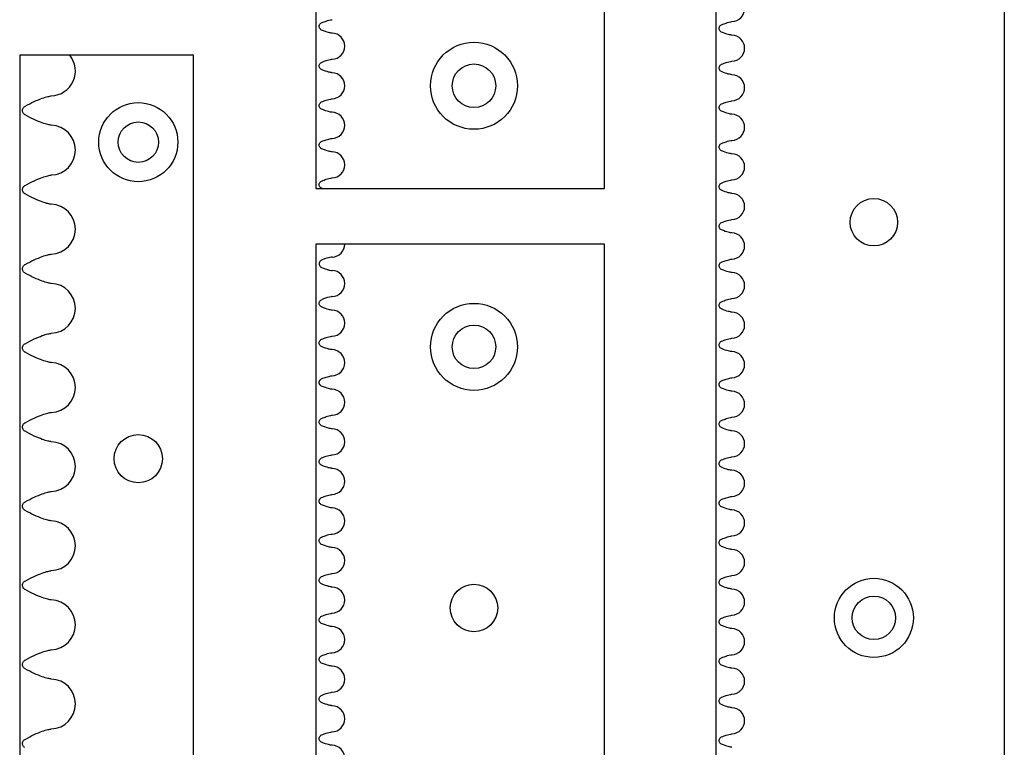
# Model space of a CAD drawing. Header units: millimetres. Extents: x -170 to -37, y -3 to 363.
# Tile 2 of 4: x -162 to -37, y 91 to 183. Entities that reach past the tile are written whole.
import ezdxf

# ---------------------------------------------------------------- set-up
doc = ezdxf.new("R2010")
doc.units = ezdxf.units.MM
doc.layers.get('0').update_dxf_attribs({"linetype": 'CONTINUOUS'})

msp = doc.modelspace()

# ---------------------------------------------------------------- linework, layer by layer
for p, q in [((-87.67, 161.79), (-87.67, 319.79)), ((-37.09, -3.21), (-37.09, 319.54)), ((-139.63, 178.66), (-155.3, 178.66)), ((-139.63, -3.34), (-139.63, 178.66)), ((-123.35, 161.79), (-87.67, 161.79)), ((-87.67, 154.79), (-120.52, 154.79)), ((-87.67, -3.21), (-87.67, 154.79))]:
    msp.add_line(p, q)
for points in [[(-124.17, 161.79), (-87.67, 161.79), (-87.67, 319.79), (-124.17, 319.79)], [(-37.09, -3.21), (-37.09, 319.54), (-73.59, 319.54), (-73.59, -3.21)], [(-139.63, 178.66), (-161.63, 178.66), (-161.63, -3.34), (-139.63, -3.34)], [(-124.17, -3.21), (-87.67, -3.21), (-87.67, 154.79), (-124.17, 154.79)]]:
    msp.add_lwpolyline(points, close=True)
for centre, radius in [((-104.17, 174.79), 5.5), ((-104.17, 174.79), 2.75), ((-146.63, 167.66), 5), ((-146.63, 167.66), 2.55), ((-53.59, 157.54), 3), ((-53.59, 157.54), 3), ((-104.17, 141.79), 5.5), ((-104.17, 141.79), 2.75), ((-146.63, 127.66), 3.05), ((-146.63, 127.66), 3.05), ((-53.59, 107.54), 5), ((-104.17, 108.79), 3), ((-104.17, 108.79), 3), ((-53.59, 107.54), 2.75)]:
    msp.add_circle(centre, radius)
for centre, radius, start, end in [((-71.59, 184.54), 1.65, -88.1989, 88.1989), ((-122.17, 179.79), 1.65, -88.1989, 88.1989), ((-71.59, 179.54), 1.65, -88.1989, 88.1989), ((-157.74, 176.66), 3.15, -87.9728, 39.4141), ((-122.17, 174.79), 1.65, -88.1989, 88.1989), ((-71.59, 174.54), 1.65, -88.1989, 88.1989), ((-122.17, 169.79), 1.65, -88.1989, 88.1989), ((-71.59, 169.54), 1.65, -88.1989, 88.1989), ((-157.74, 166.66), 3.15, -87.9728, 87.9728), ((-122.17, 164.79), 1.65, -88.1989, 88.1989), ((-71.59, 164.54), 1.65, -88.1989, 88.1989), ((-71.59, 159.54), 1.65, -88.1989, 88.1989), ((-157.74, 156.66), 3.15, -87.9728, 87.9728), ((-71.59, 154.54), 1.65, -88.1989, 88.1989), ((-122.17, 154.79), 1.65, -88.1989, 0), ((-122.17, 149.79), 1.65, -88.1989, 88.1989), ((-71.59, 149.54), 1.65, -88.1989, 88.1989), ((-157.74, 146.66), 3.15, -87.9728, 87.9728), ((-122.17, 144.79), 1.65, -88.1989, 88.1989), ((-71.59, 144.54), 1.65, -88.1989, 88.1989), ((-122.17, 139.79), 1.65, -88.1989, 88.1989), ((-71.59, 139.54), 1.65, -88.1989, 88.1989), ((-157.74, 136.66), 3.15, -87.9728, 87.9728), ((-122.17, 134.79), 1.65, -88.1989, 88.1989), ((-71.59, 134.54), 1.65, -88.1989, 88.1989), ((-122.17, 129.79), 1.65, -88.1989, 88.1989), ((-71.59, 129.54), 1.65, -88.1989, 88.1989), ((-157.74, 126.66), 3.15, -87.9728, 87.9728), ((-122.17, 124.79), 1.65, -88.1989, 88.1989), ((-71.59, 124.54), 1.65, -88.1989, 88.1989), ((-122.17, 119.79), 1.65, -88.1989, 88.1989), ((-71.59, 119.54), 1.65, -88.1989, 88.1989), ((-157.74, 116.66), 3.15, -87.9728, 87.9728), ((-122.17, 114.79), 1.65, -88.1989, 88.1989), ((-71.59, 114.54), 1.65, -88.1989, 88.1989), ((-122.17, 109.79), 1.65, -88.1989, 88.1989), ((-71.59, 109.54), 1.65, -88.1989, 88.1989), ((-157.74, 106.66), 3.15, -87.9728, 87.9728), ((-122.17, 104.79), 1.65, -88.1989, 88.1989), ((-71.59, 104.54), 1.65, -88.1989, 88.1989), ((-122.17, 99.79), 1.65, -88.1989, 88.1989), ((-71.59, 99.54), 1.65, -88.1989, 88.1989), ((-157.74, 96.66), 3.15, -87.9728, 87.9728), ((-122.17, 94.79), 1.65, -88.1989, 88.1989), ((-71.59, 94.54), 1.65, -88.1989, 88.1989), ((-122.17, 89.79), 1.65, -88.1989, 88.1989)]:
    msp.add_arc(centre, radius, start, end)
for points, knots in [([(-123.44, 182.75), (-123.34, 182.79), (-123.23, 182.84), (-122.97, 182.93), (-122.74, 183.01), (-122.36, 183.1), (-122.17, 183.13), (-122.15, 183.14)], [0.1376682, 0.1376682, 0.1376682, 0.1376682, 0.1726799, 0.1726799, 0.2171067, 0.2171067, 0.2517889, 0.2517889, 0.2517889, 0.2517889]), ([(-122.15, 181.44), (-122.17, 181.44), (-122.4, 181.48), (-122.58, 181.52), (-122.8, 181.58), (-123.11, 181.68), (-123.44, 181.83)], [0.1653912, 0.1653912, 0.1653912, 0.1653912, 0.3065484, 0.3065484, 0.3065484, 0.4815386, 0.4815386, 0.4815386, 0.4815386]), ([(-72.86, 182.5), (-72.76, 182.54), (-72.65, 182.59), (-72.39, 182.68), (-72.16, 182.76), (-71.78, 182.85), (-71.59, 182.88), (-71.57, 182.89)], [0.1376682, 0.1376682, 0.1376682, 0.1376682, 0.1726799, 0.1726799, 0.2171067, 0.2171067, 0.2517889, 0.2517889, 0.2517889, 0.2517889]), ([(-71.57, 181.19), (-71.59, 181.19), (-71.82, 181.23), (-72, 181.27), (-72.22, 181.33), (-72.53, 181.43), (-72.86, 181.58)], [0.1653912, 0.1653912, 0.1653912, 0.1653912, 0.3065484, 0.3065484, 0.3065484, 0.4815386, 0.4815386, 0.4815386, 0.4815386]), ([(-123.44, 177.75), (-123.34, 177.79), (-123.23, 177.84), (-122.97, 177.93), (-122.74, 178.01), (-122.36, 178.1), (-122.17, 178.13), (-122.15, 178.14)], [0.1376682, 0.1376682, 0.1376682, 0.1376682, 0.1726799, 0.1726799, 0.2171067, 0.2171067, 0.2517889, 0.2517889, 0.2517889, 0.2517889]), ([(-72.86, 177.5), (-72.76, 177.54), (-72.65, 177.59), (-72.39, 177.68), (-72.16, 177.76), (-71.78, 177.85), (-71.59, 177.88), (-71.57, 177.89)], [0.1376682, 0.1376682, 0.1376682, 0.1376682, 0.1726799, 0.1726799, 0.2171067, 0.2171067, 0.2517889, 0.2517889, 0.2517889, 0.2517889]), ([(-122.15, 176.44), (-122.17, 176.44), (-122.4, 176.48), (-122.58, 176.52), (-122.8, 176.58), (-123.11, 176.68), (-123.44, 176.83)], [0.1653912, 0.1653912, 0.1653912, 0.1653912, 0.3065484, 0.3065484, 0.3065484, 0.4815386, 0.4815386, 0.4815386, 0.4815386]), ([(-71.57, 176.19), (-71.59, 176.19), (-71.82, 176.23), (-72, 176.27), (-72.22, 176.33), (-72.53, 176.43), (-72.86, 176.58)], [0.1653912, 0.1653912, 0.1653912, 0.1653912, 0.3065484, 0.3065484, 0.3065484, 0.4815386, 0.4815386, 0.4815386, 0.4815386]), ([(-160.98, 172.18), (-160.97, 172.18), (-160.96, 172.19), (-160.95, 172.19), (-160.14, 172.66), (-159.42, 172.98), (-158.77, 173.21), (-158.48, 173.31), (-158.27, 173.38), (-158.09, 173.42), (-157.91, 173.46), (-157.68, 173.5), (-157.63, 173.51)], [-0.6510218, -0.6510218, -0.6510218, -0.6510218, -0.6482718, -0.6482718, -0.6482718, -0.3870539, -0.3870539, -0.3870539, -0.272017, -0.272017, -0.272017, -0.1651063, -0.1651063, -0.1651063, -0.1651063]), ([(-123.44, 172.75), (-123.34, 172.79), (-123.23, 172.84), (-122.97, 172.93), (-122.74, 173.01), (-122.36, 173.1), (-122.17, 173.13), (-122.15, 173.14)], [0.1376682, 0.1376682, 0.1376682, 0.1376682, 0.1726799, 0.1726799, 0.2171067, 0.2171067, 0.2517889, 0.2517889, 0.2517889, 0.2517889]), ([(-161.27, 171.66), (-161.27, 171.73), (-161.24, 171.94), (-161.1, 172.11), (-160.98, 172.18)], [0.5, 0.5, 0.5, 0.5, 0.6666667, 1, 1, 1, 1]), ([(-72.86, 172.5), (-72.76, 172.54), (-72.65, 172.59), (-72.39, 172.68), (-72.16, 172.76), (-71.78, 172.85), (-71.59, 172.88), (-71.57, 172.89)], [0.1376682, 0.1376682, 0.1376682, 0.1376682, 0.1726799, 0.1726799, 0.2171067, 0.2171067, 0.2517889, 0.2517889, 0.2517889, 0.2517889]), ([(-160.98, 171.14), (-161.1, 171.21), (-161.24, 171.38), (-161.27, 171.59), (-161.27, 171.66)], [0, 0, 0, 0, 0.3333333, 0.5, 0.5, 0.5, 0.5]), ([(-157.63, 169.81), (-157.68, 169.81), (-157.91, 169.85), (-158.09, 169.89), (-158.27, 169.94), (-158.48, 170), (-158.77, 170.1), (-159.42, 170.33), (-160.14, 170.66), (-160.95, 171.12), (-160.96, 171.13), (-160.97, 171.13), (-160.98, 171.14)], [0.1651063, 0.1651063, 0.1651063, 0.1651063, 0.272017, 0.272017, 0.272017, 0.3870539, 0.3870539, 0.3870539, 0.6482718, 0.6482718, 0.6482718, 0.6510218, 0.6510218, 0.6510218, 0.6510218]), ([(-122.15, 171.44), (-122.17, 171.44), (-122.4, 171.48), (-122.58, 171.52), (-122.8, 171.58), (-123.11, 171.68), (-123.44, 171.83)], [0.1653912, 0.1653912, 0.1653912, 0.1653912, 0.3065484, 0.3065484, 0.3065484, 0.4815386, 0.4815386, 0.4815386, 0.4815386]), ([(-71.57, 171.19), (-71.59, 171.19), (-71.82, 171.23), (-72, 171.27), (-72.22, 171.33), (-72.53, 171.43), (-72.86, 171.58)], [0.1653912, 0.1653912, 0.1653912, 0.1653912, 0.3065484, 0.3065484, 0.3065484, 0.4815386, 0.4815386, 0.4815386, 0.4815386]), ([(-123.44, 167.75), (-123.34, 167.79), (-123.23, 167.84), (-122.97, 167.93), (-122.74, 168.01), (-122.36, 168.1), (-122.17, 168.13), (-122.15, 168.14)], [0.1376682, 0.1376682, 0.1376682, 0.1376682, 0.1726799, 0.1726799, 0.2171067, 0.2171067, 0.2517889, 0.2517889, 0.2517889, 0.2517889]), ([(-72.86, 167.5), (-72.76, 167.54), (-72.65, 167.59), (-72.39, 167.68), (-72.16, 167.76), (-71.78, 167.85), (-71.59, 167.88), (-71.57, 167.89)], [0.1376682, 0.1376682, 0.1376682, 0.1376682, 0.1726799, 0.1726799, 0.2171067, 0.2171067, 0.2517889, 0.2517889, 0.2517889, 0.2517889]), ([(-122.15, 166.44), (-122.17, 166.44), (-122.4, 166.48), (-122.58, 166.52), (-122.8, 166.58), (-123.11, 166.68), (-123.44, 166.83)], [0.1653912, 0.1653912, 0.1653912, 0.1653912, 0.3065484, 0.3065484, 0.3065484, 0.4815386, 0.4815386, 0.4815386, 0.4815386]), ([(-71.57, 166.19), (-71.59, 166.19), (-71.82, 166.23), (-72, 166.27), (-72.22, 166.33), (-72.53, 166.43), (-72.86, 166.58)], [0.1653912, 0.1653912, 0.1653912, 0.1653912, 0.3065484, 0.3065484, 0.3065484, 0.4815386, 0.4815386, 0.4815386, 0.4815386]), ([(-160.98, 162.18), (-160.97, 162.18), (-160.96, 162.19), (-160.95, 162.19), (-160.14, 162.66), (-159.42, 162.98), (-158.77, 163.21), (-158.48, 163.31), (-158.27, 163.38), (-158.09, 163.42), (-157.91, 163.46), (-157.68, 163.5), (-157.63, 163.51)], [-0.6510218, -0.6510218, -0.6510218, -0.6510218, -0.6482718, -0.6482718, -0.6482718, -0.3870539, -0.3870539, -0.3870539, -0.272017, -0.272017, -0.272017, -0.1651063, -0.1651063, -0.1651063, -0.1651063]), ([(-161.27, 161.66), (-161.27, 161.73), (-161.24, 161.94), (-161.1, 162.11), (-160.98, 162.18)], [0.5, 0.5, 0.5, 0.5, 0.6666667, 1, 1, 1, 1]), ([(-123.44, 162.75), (-123.34, 162.79), (-123.23, 162.84), (-122.97, 162.93), (-122.74, 163.01), (-122.36, 163.1), (-122.17, 163.13), (-122.15, 163.14)], [0.1376682, 0.1376682, 0.1376682, 0.1376682, 0.1726799, 0.1726799, 0.2171067, 0.2171067, 0.2517889, 0.2517889, 0.2517889, 0.2517889]), ([(-72.86, 162.5), (-72.76, 162.54), (-72.65, 162.59), (-72.39, 162.68), (-72.16, 162.76), (-71.78, 162.85), (-71.59, 162.88), (-71.57, 162.89)], [0.1376682, 0.1376682, 0.1376682, 0.1376682, 0.1726799, 0.1726799, 0.2171067, 0.2171067, 0.2517889, 0.2517889, 0.2517889, 0.2517889]), ([(-160.98, 161.14), (-161.1, 161.21), (-161.24, 161.38), (-161.27, 161.59), (-161.27, 161.66)], [0, 0, 0, 0, 0.3333333, 0.5, 0.5, 0.5, 0.5]), ([(-157.63, 159.81), (-157.68, 159.81), (-157.91, 159.85), (-158.09, 159.89), (-158.27, 159.94), (-158.48, 160), (-158.77, 160.1), (-159.42, 160.33), (-160.14, 160.66), (-160.95, 161.12), (-160.96, 161.13), (-160.97, 161.13), (-160.98, 161.14)], [0.1651063, 0.1651063, 0.1651063, 0.1651063, 0.272017, 0.272017, 0.272017, 0.3870539, 0.3870539, 0.3870539, 0.6482718, 0.6482718, 0.6482718, 0.6510218, 0.6510218, 0.6510218, 0.6510218]), ([(-71.57, 161.19), (-71.59, 161.19), (-71.82, 161.23), (-72, 161.27), (-72.22, 161.33), (-72.53, 161.43), (-72.86, 161.58)], [0.1653912, 0.1653912, 0.1653912, 0.1653912, 0.3065484, 0.3065484, 0.3065484, 0.4815386, 0.4815386, 0.4815386, 0.4815386]), ([(-72.86, 157.5), (-72.76, 157.54), (-72.65, 157.59), (-72.39, 157.68), (-72.16, 157.76), (-71.78, 157.85), (-71.59, 157.88), (-71.57, 157.89)], [0.1376682, 0.1376682, 0.1376682, 0.1376682, 0.1726799, 0.1726799, 0.2171067, 0.2171067, 0.2517889, 0.2517889, 0.2517889, 0.2517889]), ([(-71.57, 156.19), (-71.59, 156.19), (-71.82, 156.23), (-72, 156.27), (-72.22, 156.33), (-72.53, 156.43), (-72.86, 156.58)], [0.1653912, 0.1653912, 0.1653912, 0.1653912, 0.3065484, 0.3065484, 0.3065484, 0.4815386, 0.4815386, 0.4815386, 0.4815386]), ([(-160.98, 152.18), (-160.97, 152.18), (-160.96, 152.19), (-160.95, 152.19), (-160.14, 152.66), (-159.42, 152.98), (-158.77, 153.21), (-158.48, 153.31), (-158.27, 153.38), (-158.09, 153.42), (-157.91, 153.46), (-157.68, 153.5), (-157.63, 153.51)], [-0.6510218, -0.6510218, -0.6510218, -0.6510218, -0.6482718, -0.6482718, -0.6482718, -0.3870539, -0.3870539, -0.3870539, -0.272017, -0.272017, -0.272017, -0.1651063, -0.1651063, -0.1651063, -0.1651063]), ([(-161.27, 151.66), (-161.27, 151.73), (-161.24, 151.94), (-161.1, 152.11), (-160.98, 152.18)], [0.5, 0.5, 0.5, 0.5, 0.6666667, 1, 1, 1, 1]), ([(-123.44, 152.75), (-123.5, 152.72), (-123.56, 152.69), (-123.65, 152.59), (-123.69, 152.54), (-123.74, 152.42), (-123.75, 152.36), (-123.75, 152.22), (-123.74, 152.16), (-123.69, 152.04), (-123.65, 151.98), (-123.59, 151.91), (-123.56, 151.89), (-123.5, 151.85), (-123.47, 151.84), (-123.44, 151.83)], [0, 0, 0, 0, 0.0195322, 0.0195322, 0.0390644, 0.0390644, 0.0585967, 0.0585967, 0.0781289, 0.0781289, 0.0976611, 0.0976611, 0.1077532, 0.1077532, 0.1178452, 0.1178452, 0.1178452, 0.1178452]), ([(-122.15, 153.14), (-122.17, 153.13), (-122.29, 153.11), (-122.54, 153.06), (-122.9, 152.98), (-123.44, 152.75)], [0, 0, 0, 0, 0.00600629, 0.00600629, 0.01122451, 0.01122451, 0.01122451, 0.01122451]), ([(-122.12, 153.14), (-122.13, 153.14), (-122.13, 153.14), (-122.14, 153.14), (-122.14, 153.14), (-122.15, 153.14)], [0, 0, 0, 0, 0.001351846, 0.001351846, 0.00225018, 0.00225018, 0.00225018, 0.00225018]), ([(-72.86, 152.5), (-72.76, 152.54), (-72.65, 152.59), (-72.39, 152.68), (-72.16, 152.76), (-71.78, 152.85), (-71.59, 152.88), (-71.57, 152.89)], [0.1376682, 0.1376682, 0.1376682, 0.1376682, 0.1726799, 0.1726799, 0.2171067, 0.2171067, 0.2517889, 0.2517889, 0.2517889, 0.2517889]), ([(-160.98, 151.14), (-161.1, 151.21), (-161.24, 151.38), (-161.27, 151.59), (-161.27, 151.66)], [0, 0, 0, 0, 0.3333333, 0.5, 0.5, 0.5, 0.5]), ([(-157.63, 149.81), (-157.68, 149.81), (-157.91, 149.85), (-158.09, 149.89), (-158.27, 149.94), (-158.48, 150), (-158.77, 150.1), (-159.42, 150.33), (-160.14, 150.66), (-160.95, 151.12), (-160.96, 151.13), (-160.97, 151.13), (-160.98, 151.14)], [0.1651063, 0.1651063, 0.1651063, 0.1651063, 0.272017, 0.272017, 0.272017, 0.3870539, 0.3870539, 0.3870539, 0.6482718, 0.6482718, 0.6482718, 0.6510218, 0.6510218, 0.6510218, 0.6510218]), ([(-123.44, 151.83), (-123.3, 151.77), (-123.15, 151.71), (-122.72, 151.56), (-122.54, 151.51), (-122.33, 151.47), (-122.17, 151.44), (-122.15, 151.44)], [0.0941352, 0.0941352, 0.0941352, 0.0941352, 0.1318768, 0.1318768, 0.2006843, 0.2006843, 0.378641, 0.378641, 0.378641, 0.378641]), ([(-122.15, 151.44), (-122.14, 151.44), (-122.14, 151.44), (-122.13, 151.44), (-122.13, 151.44), (-122.12, 151.44)], [0, 0, 0, 0, 0.000939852, 0.000939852, 0.002354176, 0.002354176, 0.002354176, 0.002354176]), ([(-71.57, 151.19), (-71.59, 151.19), (-71.82, 151.23), (-72, 151.27), (-72.22, 151.33), (-72.53, 151.43), (-72.86, 151.58)], [0.1653912, 0.1653912, 0.1653912, 0.1653912, 0.3065484, 0.3065484, 0.3065484, 0.4815386, 0.4815386, 0.4815386, 0.4815386]), ([(-122.15, 148.14), (-122.17, 148.13), (-122.29, 148.11), (-122.77, 148.01), (-123.11, 147.9), (-123.44, 147.75)], [0, 0, 0, 0, 0.00600629, 0.00600629, 0.02142608, 0.02142608, 0.02142608, 0.02142608]), ([(-122.12, 148.14), (-122.13, 148.14), (-122.13, 148.14), (-122.14, 148.14), (-122.14, 148.14), (-122.15, 148.14)], [0, 0, 0, 0, 0.001351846, 0.001351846, 0.00225018, 0.00225018, 0.00225018, 0.00225018]), ([(-72.86, 147.5), (-72.76, 147.54), (-72.65, 147.59), (-72.39, 147.68), (-72.16, 147.76), (-71.78, 147.85), (-71.59, 147.88), (-71.57, 147.89)], [0.1376682, 0.1376682, 0.1376682, 0.1376682, 0.1726799, 0.1726799, 0.2171067, 0.2171067, 0.2517889, 0.2517889, 0.2517889, 0.2517889]), ([(-122.15, 146.44), (-122.17, 146.44), (-122.4, 146.48), (-122.58, 146.52), (-122.8, 146.58), (-123.11, 146.68), (-123.44, 146.83)], [0.1653912, 0.1653912, 0.1653912, 0.1653912, 0.3065484, 0.3065484, 0.3065484, 0.4815386, 0.4815386, 0.4815386, 0.4815386]), ([(-71.57, 146.19), (-71.59, 146.19), (-71.82, 146.23), (-72, 146.27), (-72.22, 146.33), (-72.53, 146.43), (-72.86, 146.58)], [0.1653912, 0.1653912, 0.1653912, 0.1653912, 0.3065484, 0.3065484, 0.3065484, 0.4815386, 0.4815386, 0.4815386, 0.4815386]), ([(-160.98, 142.18), (-160.97, 142.18), (-160.96, 142.19), (-160.95, 142.19), (-160.14, 142.66), (-159.42, 142.98), (-158.77, 143.21), (-158.48, 143.31), (-158.27, 143.38), (-158.09, 143.42), (-157.91, 143.46), (-157.68, 143.5), (-157.63, 143.51)], [-0.6510218, -0.6510218, -0.6510218, -0.6510218, -0.6482718, -0.6482718, -0.6482718, -0.3870539, -0.3870539, -0.3870539, -0.272017, -0.272017, -0.272017, -0.1651063, -0.1651063, -0.1651063, -0.1651063]), ([(-161.27, 141.66), (-161.27, 141.73), (-161.24, 141.94), (-161.1, 142.11), (-160.98, 142.18)], [0.5, 0.5, 0.5, 0.5, 0.6666667, 1, 1, 1, 1]), ([(-123.44, 142.75), (-123.34, 142.79), (-123.23, 142.84), (-122.98, 142.93), (-122.74, 143.01), (-122.36, 143.1), (-122.17, 143.13), (-122.15, 143.14)], [0.1385311, 0.1385311, 0.1385311, 0.1385311, 0.1730958, 0.1730958, 0.2179924, 0.2179924, 0.2531051, 0.2531051, 0.2531051, 0.2531051]), ([(-72.86, 142.5), (-72.76, 142.54), (-72.65, 142.59), (-72.39, 142.68), (-72.16, 142.76), (-71.78, 142.85), (-71.59, 142.88), (-71.57, 142.89)], [0.1376682, 0.1376682, 0.1376682, 0.1376682, 0.1726799, 0.1726799, 0.2171067, 0.2171067, 0.2517889, 0.2517889, 0.2517889, 0.2517889]), ([(-160.98, 141.14), (-161.1, 141.21), (-161.24, 141.38), (-161.27, 141.59), (-161.27, 141.66)], [0, 0, 0, 0, 0.3333333, 0.5, 0.5, 0.5, 0.5]), ([(-157.63, 139.81), (-157.68, 139.81), (-157.91, 139.85), (-158.09, 139.89), (-158.27, 139.94), (-158.48, 140), (-158.77, 140.1), (-159.42, 140.33), (-160.14, 140.66), (-160.95, 141.12), (-160.96, 141.13), (-160.97, 141.13), (-160.98, 141.14)], [0.1651063, 0.1651063, 0.1651063, 0.1651063, 0.272017, 0.272017, 0.272017, 0.3870539, 0.3870539, 0.3870539, 0.6482718, 0.6482718, 0.6482718, 0.6510218, 0.6510218, 0.6510218, 0.6510218]), ([(-122.15, 141.44), (-122.17, 141.44), (-122.4, 141.48), (-122.58, 141.52), (-122.8, 141.58), (-123.11, 141.68), (-123.44, 141.83)], [0.1653912, 0.1653912, 0.1653912, 0.1653912, 0.3065484, 0.3065484, 0.3065484, 0.4815386, 0.4815386, 0.4815386, 0.4815386]), ([(-71.57, 141.19), (-71.59, 141.19), (-71.82, 141.23), (-72, 141.27), (-72.22, 141.33), (-72.53, 141.43), (-72.86, 141.58)], [0.1653912, 0.1653912, 0.1653912, 0.1653912, 0.3065484, 0.3065484, 0.3065484, 0.4815386, 0.4815386, 0.4815386, 0.4815386]), ([(-123.44, 137.75), (-123.34, 137.79), (-123.23, 137.84), (-122.97, 137.93), (-122.74, 138.01), (-122.36, 138.1), (-122.17, 138.13), (-122.15, 138.14)], [0.1376687, 0.1376687, 0.1376687, 0.1376687, 0.1726801, 0.1726801, 0.2171072, 0.2171072, 0.2517896, 0.2517896, 0.2517896, 0.2517896]), ([(-72.86, 137.5), (-72.76, 137.54), (-72.65, 137.59), (-72.39, 137.68), (-72.16, 137.76), (-71.78, 137.85), (-71.59, 137.88), (-71.57, 137.89)], [0.1376682, 0.1376682, 0.1376682, 0.1376682, 0.1726799, 0.1726799, 0.2171067, 0.2171067, 0.2517889, 0.2517889, 0.2517889, 0.2517889]), ([(-122.15, 136.44), (-122.17, 136.44), (-122.4, 136.48), (-122.58, 136.52), (-122.8, 136.58), (-123.11, 136.68), (-123.44, 136.83)], [0.1653912, 0.1653912, 0.1653912, 0.1653912, 0.3065484, 0.3065484, 0.3065484, 0.4815386, 0.4815386, 0.4815386, 0.4815386]), ([(-71.57, 136.19), (-71.59, 136.19), (-71.82, 136.23), (-72, 136.27), (-72.22, 136.33), (-72.53, 136.43), (-72.86, 136.58)], [0.1653912, 0.1653912, 0.1653912, 0.1653912, 0.3065484, 0.3065484, 0.3065484, 0.4815386, 0.4815386, 0.4815386, 0.4815386]), ([(-160.98, 132.18), (-160.97, 132.18), (-160.96, 132.19), (-160.95, 132.19), (-160.14, 132.66), (-159.42, 132.98), (-158.77, 133.21), (-158.48, 133.31), (-158.27, 133.38), (-158.09, 133.42), (-157.91, 133.46), (-157.68, 133.5), (-157.63, 133.51)], [-0.6510218, -0.6510218, -0.6510218, -0.6510218, -0.6482718, -0.6482718, -0.6482718, -0.3870539, -0.3870539, -0.3870539, -0.272017, -0.272017, -0.272017, -0.1651063, -0.1651063, -0.1651063, -0.1651063]), ([(-161.27, 131.66), (-161.27, 131.73), (-161.24, 131.94), (-161.1, 132.11), (-160.98, 132.18)], [0.5, 0.5, 0.5, 0.5, 0.6666667, 1, 1, 1, 1]), ([(-123.44, 132.75), (-123.34, 132.79), (-123.23, 132.84), (-122.97, 132.93), (-122.74, 133.01), (-122.36, 133.1), (-122.17, 133.13), (-122.15, 133.14)], [0.1376682, 0.1376682, 0.1376682, 0.1376682, 0.1726799, 0.1726799, 0.2171067, 0.2171067, 0.2517889, 0.2517889, 0.2517889, 0.2517889]), ([(-72.86, 132.5), (-72.76, 132.54), (-72.65, 132.59), (-72.39, 132.68), (-72.16, 132.76), (-71.78, 132.85), (-71.59, 132.88), (-71.57, 132.89)], [0.1376682, 0.1376682, 0.1376682, 0.1376682, 0.1726799, 0.1726799, 0.2171067, 0.2171067, 0.2517889, 0.2517889, 0.2517889, 0.2517889]), ([(-160.98, 131.14), (-161.1, 131.21), (-161.24, 131.38), (-161.27, 131.59), (-161.27, 131.66)], [0, 0, 0, 0, 0.3333333, 0.5, 0.5, 0.5, 0.5]), ([(-157.63, 129.81), (-157.68, 129.81), (-157.91, 129.85), (-158.09, 129.89), (-158.27, 129.94), (-158.48, 130), (-158.77, 130.1), (-159.42, 130.33), (-160.14, 130.66), (-160.95, 131.12), (-160.96, 131.13), (-160.97, 131.13), (-160.98, 131.14)], [0.1651063, 0.1651063, 0.1651063, 0.1651063, 0.272017, 0.272017, 0.272017, 0.3870539, 0.3870539, 0.3870539, 0.6482718, 0.6482718, 0.6482718, 0.6510218, 0.6510218, 0.6510218, 0.6510218]), ([(-122.15, 131.44), (-122.17, 131.44), (-122.4, 131.48), (-122.58, 131.52), (-122.8, 131.58), (-123.11, 131.68), (-123.44, 131.83)], [0.1653912, 0.1653912, 0.1653912, 0.1653912, 0.3065484, 0.3065484, 0.3065484, 0.4815386, 0.4815386, 0.4815386, 0.4815386]), ([(-71.57, 131.19), (-71.59, 131.19), (-71.82, 131.23), (-72, 131.27), (-72.22, 131.33), (-72.53, 131.43), (-72.86, 131.58)], [0.1653912, 0.1653912, 0.1653912, 0.1653912, 0.3065484, 0.3065484, 0.3065484, 0.4815386, 0.4815386, 0.4815386, 0.4815386]), ([(-123.44, 127.75), (-123.34, 127.79), (-123.23, 127.84), (-122.97, 127.93), (-122.74, 128.01), (-122.36, 128.1), (-122.17, 128.13), (-122.15, 128.14)], [0.1376682, 0.1376682, 0.1376682, 0.1376682, 0.1726799, 0.1726799, 0.2171067, 0.2171067, 0.2517889, 0.2517889, 0.2517889, 0.2517889]), ([(-72.86, 127.5), (-72.76, 127.54), (-72.65, 127.59), (-72.39, 127.68), (-72.16, 127.76), (-71.78, 127.85), (-71.59, 127.88), (-71.57, 127.89)], [0.1376682, 0.1376682, 0.1376682, 0.1376682, 0.1726799, 0.1726799, 0.2171067, 0.2171067, 0.2517889, 0.2517889, 0.2517889, 0.2517889]), ([(-122.15, 126.44), (-122.17, 126.44), (-122.4, 126.48), (-122.58, 126.52), (-122.8, 126.58), (-123.11, 126.68), (-123.44, 126.83)], [0.1653912, 0.1653912, 0.1653912, 0.1653912, 0.3065484, 0.3065484, 0.3065484, 0.4815386, 0.4815386, 0.4815386, 0.4815386]), ([(-71.57, 126.19), (-71.59, 126.19), (-71.82, 126.23), (-72, 126.27), (-72.22, 126.33), (-72.53, 126.43), (-72.86, 126.58)], [0.1653912, 0.1653912, 0.1653912, 0.1653912, 0.3065484, 0.3065484, 0.3065484, 0.4815386, 0.4815386, 0.4815386, 0.4815386]), ([(-160.98, 122.18), (-160.97, 122.18), (-160.96, 122.19), (-160.95, 122.19), (-160.14, 122.66), (-159.42, 122.98), (-158.77, 123.21), (-158.48, 123.31), (-158.27, 123.38), (-158.09, 123.42), (-157.91, 123.46), (-157.68, 123.5), (-157.63, 123.51)], [-0.6510218, -0.6510218, -0.6510218, -0.6510218, -0.6482718, -0.6482718, -0.6482718, -0.3870539, -0.3870539, -0.3870539, -0.272017, -0.272017, -0.272017, -0.1651063, -0.1651063, -0.1651063, -0.1651063]), ([(-161.27, 121.66), (-161.27, 121.73), (-161.24, 121.94), (-161.1, 122.11), (-160.98, 122.18)], [0.5, 0.5, 0.5, 0.5, 0.6666667, 1, 1, 1, 1]), ([(-123.44, 122.75), (-123.34, 122.79), (-123.23, 122.84), (-122.97, 122.93), (-122.74, 123.01), (-122.36, 123.1), (-122.17, 123.13), (-122.15, 123.14)], [0.1376682, 0.1376682, 0.1376682, 0.1376682, 0.1726799, 0.1726799, 0.2171067, 0.2171067, 0.2517889, 0.2517889, 0.2517889, 0.2517889]), ([(-72.86, 122.5), (-72.76, 122.54), (-72.65, 122.59), (-72.39, 122.68), (-72.16, 122.76), (-71.78, 122.85), (-71.59, 122.88), (-71.57, 122.89)], [0.1376682, 0.1376682, 0.1376682, 0.1376682, 0.1726799, 0.1726799, 0.2171067, 0.2171067, 0.2517889, 0.2517889, 0.2517889, 0.2517889]), ([(-160.98, 121.14), (-161.1, 121.21), (-161.24, 121.38), (-161.27, 121.59), (-161.27, 121.66)], [0, 0, 0, 0, 0.3333333, 0.5, 0.5, 0.5, 0.5]), ([(-157.63, 119.81), (-157.68, 119.81), (-157.91, 119.85), (-158.09, 119.89), (-158.27, 119.94), (-158.48, 120), (-158.77, 120.1), (-159.42, 120.33), (-160.14, 120.66), (-160.95, 121.12), (-160.96, 121.13), (-160.97, 121.13), (-160.98, 121.14)], [0.1651063, 0.1651063, 0.1651063, 0.1651063, 0.272017, 0.272017, 0.272017, 0.3870539, 0.3870539, 0.3870539, 0.6482718, 0.6482718, 0.6482718, 0.6510218, 0.6510218, 0.6510218, 0.6510218]), ([(-122.15, 121.44), (-122.17, 121.44), (-122.4, 121.48), (-122.58, 121.52), (-122.8, 121.58), (-123.11, 121.68), (-123.44, 121.83)], [0.1653912, 0.1653912, 0.1653912, 0.1653912, 0.3065484, 0.3065484, 0.3065484, 0.4815386, 0.4815386, 0.4815386, 0.4815386]), ([(-71.57, 121.19), (-71.59, 121.19), (-71.82, 121.23), (-72, 121.27), (-72.22, 121.33), (-72.53, 121.43), (-72.86, 121.58)], [0.1653912, 0.1653912, 0.1653912, 0.1653912, 0.3065484, 0.3065484, 0.3065484, 0.4815386, 0.4815386, 0.4815386, 0.4815386]), ([(-123.44, 117.75), (-123.34, 117.79), (-123.23, 117.84), (-122.97, 117.93), (-122.74, 118.01), (-122.36, 118.1), (-122.17, 118.13), (-122.15, 118.14)], [0.1376682, 0.1376682, 0.1376682, 0.1376682, 0.1726799, 0.1726799, 0.2171067, 0.2171067, 0.2517889, 0.2517889, 0.2517889, 0.2517889]), ([(-72.86, 117.5), (-72.76, 117.54), (-72.65, 117.59), (-72.39, 117.68), (-72.16, 117.76), (-71.78, 117.85), (-71.59, 117.88), (-71.57, 117.89)], [0.1376682, 0.1376682, 0.1376682, 0.1376682, 0.1726799, 0.1726799, 0.2171067, 0.2171067, 0.2517889, 0.2517889, 0.2517889, 0.2517889]), ([(-122.15, 116.44), (-122.17, 116.44), (-122.4, 116.48), (-122.58, 116.52), (-122.8, 116.58), (-123.11, 116.68), (-123.44, 116.83)], [0.1653912, 0.1653912, 0.1653912, 0.1653912, 0.3065484, 0.3065484, 0.3065484, 0.4815386, 0.4815386, 0.4815386, 0.4815386]), ([(-71.57, 116.19), (-71.59, 116.19), (-71.82, 116.23), (-72, 116.27), (-72.22, 116.33), (-72.53, 116.43), (-72.86, 116.58)], [0.1653912, 0.1653912, 0.1653912, 0.1653912, 0.3065484, 0.3065484, 0.3065484, 0.4815386, 0.4815386, 0.4815386, 0.4815386]), ([(-160.98, 112.18), (-160.97, 112.18), (-160.96, 112.19), (-160.95, 112.19), (-160.14, 112.66), (-159.42, 112.98), (-158.77, 113.21), (-158.48, 113.31), (-158.27, 113.38), (-158.09, 113.42), (-157.91, 113.46), (-157.68, 113.5), (-157.63, 113.51)], [-0.6510218, -0.6510218, -0.6510218, -0.6510218, -0.6482718, -0.6482718, -0.6482718, -0.3870539, -0.3870539, -0.3870539, -0.272017, -0.272017, -0.272017, -0.1651063, -0.1651063, -0.1651063, -0.1651063]), ([(-161.27, 111.66), (-161.27, 111.73), (-161.24, 111.94), (-161.1, 112.11), (-160.98, 112.18)], [0.5, 0.5, 0.5, 0.5, 0.6666667, 1, 1, 1, 1]), ([(-123.44, 112.75), (-123.34, 112.79), (-123.23, 112.84), (-122.97, 112.93), (-122.74, 113.01), (-122.36, 113.1), (-122.17, 113.13), (-122.15, 113.14)], [0.1376682, 0.1376682, 0.1376682, 0.1376682, 0.1726799, 0.1726799, 0.2171067, 0.2171067, 0.2517889, 0.2517889, 0.2517889, 0.2517889]), ([(-72.86, 112.5), (-72.76, 112.54), (-72.65, 112.59), (-72.39, 112.68), (-72.16, 112.76), (-71.78, 112.85), (-71.59, 112.88), (-71.57, 112.89)], [0.1376682, 0.1376682, 0.1376682, 0.1376682, 0.1726799, 0.1726799, 0.2171067, 0.2171067, 0.2517889, 0.2517889, 0.2517889, 0.2517889]), ([(-160.98, 111.14), (-161.1, 111.21), (-161.24, 111.38), (-161.27, 111.59), (-161.27, 111.66)], [0, 0, 0, 0, 0.3333333, 0.5, 0.5, 0.5, 0.5]), ([(-157.63, 109.81), (-157.68, 109.81), (-157.91, 109.85), (-158.09, 109.89), (-158.27, 109.94), (-158.48, 110), (-158.77, 110.1), (-159.42, 110.33), (-160.14, 110.66), (-160.95, 111.12), (-160.96, 111.13), (-160.97, 111.13), (-160.98, 111.14)], [0.1651063, 0.1651063, 0.1651063, 0.1651063, 0.272017, 0.272017, 0.272017, 0.3870539, 0.3870539, 0.3870539, 0.6482718, 0.6482718, 0.6482718, 0.6510218, 0.6510218, 0.6510218, 0.6510218]), ([(-122.15, 111.44), (-122.17, 111.44), (-122.4, 111.48), (-122.58, 111.52), (-122.8, 111.58), (-123.11, 111.68), (-123.44, 111.83)], [0.1653912, 0.1653912, 0.1653912, 0.1653912, 0.3065484, 0.3065484, 0.3065484, 0.4815386, 0.4815386, 0.4815386, 0.4815386]), ([(-71.57, 111.19), (-71.59, 111.19), (-71.82, 111.23), (-72, 111.27), (-72.22, 111.33), (-72.53, 111.43), (-72.86, 111.58)], [0.1653912, 0.1653912, 0.1653912, 0.1653912, 0.3065484, 0.3065484, 0.3065484, 0.4815386, 0.4815386, 0.4815386, 0.4815386]), ([(-123.44, 107.75), (-123.34, 107.79), (-123.23, 107.84), (-122.97, 107.93), (-122.74, 108.01), (-122.36, 108.1), (-122.17, 108.13), (-122.15, 108.14)], [0.1376682, 0.1376682, 0.1376682, 0.1376682, 0.1726799, 0.1726799, 0.2171067, 0.2171067, 0.2517889, 0.2517889, 0.2517889, 0.2517889]), ([(-72.86, 107.5), (-72.76, 107.54), (-72.65, 107.59), (-72.39, 107.68), (-72.16, 107.76), (-71.78, 107.85), (-71.59, 107.88), (-71.57, 107.89)], [0.1376682, 0.1376682, 0.1376682, 0.1376682, 0.1726799, 0.1726799, 0.2171067, 0.2171067, 0.2517889, 0.2517889, 0.2517889, 0.2517889]), ([(-122.15, 106.44), (-122.17, 106.44), (-122.4, 106.48), (-122.58, 106.52), (-122.8, 106.58), (-123.11, 106.68), (-123.44, 106.83)], [0.1653912, 0.1653912, 0.1653912, 0.1653912, 0.3065484, 0.3065484, 0.3065484, 0.4815386, 0.4815386, 0.4815386, 0.4815386]), ([(-71.57, 106.19), (-71.59, 106.19), (-71.82, 106.23), (-72, 106.27), (-72.22, 106.33), (-72.53, 106.43), (-72.86, 106.58)], [0.1653912, 0.1653912, 0.1653912, 0.1653912, 0.3065484, 0.3065484, 0.3065484, 0.4815386, 0.4815386, 0.4815386, 0.4815386]), ([(-160.98, 102.18), (-160.97, 102.18), (-160.96, 102.19), (-160.95, 102.19), (-160.14, 102.66), (-159.42, 102.98), (-158.77, 103.21), (-158.48, 103.31), (-158.27, 103.38), (-158.09, 103.42), (-157.91, 103.46), (-157.68, 103.5), (-157.63, 103.51)], [-0.6510218, -0.6510218, -0.6510218, -0.6510218, -0.6482718, -0.6482718, -0.6482718, -0.3870539, -0.3870539, -0.3870539, -0.272017, -0.272017, -0.272017, -0.1651063, -0.1651063, -0.1651063, -0.1651063]), ([(-161.27, 101.66), (-161.27, 101.73), (-161.24, 101.94), (-161.1, 102.11), (-160.98, 102.18)], [0.5, 0.5, 0.5, 0.5, 0.6666667, 1, 1, 1, 1]), ([(-123.44, 102.75), (-123.34, 102.79), (-123.23, 102.84), (-122.97, 102.93), (-122.74, 103.01), (-122.36, 103.1), (-122.17, 103.13), (-122.15, 103.14)], [0.1376682, 0.1376682, 0.1376682, 0.1376682, 0.1726799, 0.1726799, 0.2171067, 0.2171067, 0.2517889, 0.2517889, 0.2517889, 0.2517889]), ([(-72.86, 102.5), (-72.76, 102.54), (-72.65, 102.59), (-72.39, 102.68), (-72.16, 102.76), (-71.78, 102.85), (-71.59, 102.88), (-71.57, 102.89)], [0.1376682, 0.1376682, 0.1376682, 0.1376682, 0.1726799, 0.1726799, 0.2171067, 0.2171067, 0.2517889, 0.2517889, 0.2517889, 0.2517889]), ([(-160.98, 101.14), (-161.1, 101.21), (-161.24, 101.38), (-161.27, 101.59), (-161.27, 101.66)], [0, 0, 0, 0, 0.3333333, 0.5, 0.5, 0.5, 0.5]), ([(-157.63, 99.81), (-157.68, 99.81), (-157.91, 99.85), (-158.09, 99.89), (-158.27, 99.94), (-158.48, 100), (-158.77, 100.1), (-159.42, 100.33), (-160.14, 100.66), (-160.95, 101.12), (-160.96, 101.13), (-160.97, 101.13), (-160.98, 101.14)], [0.1651063, 0.1651063, 0.1651063, 0.1651063, 0.272017, 0.272017, 0.272017, 0.3870539, 0.3870539, 0.3870539, 0.6482718, 0.6482718, 0.6482718, 0.6510218, 0.6510218, 0.6510218, 0.6510218]), ([(-122.15, 101.44), (-122.17, 101.44), (-122.4, 101.48), (-122.58, 101.52), (-122.8, 101.58), (-123.11, 101.68), (-123.44, 101.83)], [0.1653912, 0.1653912, 0.1653912, 0.1653912, 0.3065484, 0.3065484, 0.3065484, 0.4815386, 0.4815386, 0.4815386, 0.4815386]), ([(-71.57, 101.19), (-71.59, 101.19), (-71.82, 101.23), (-72, 101.27), (-72.22, 101.33), (-72.53, 101.43), (-72.86, 101.58)], [0.1653912, 0.1653912, 0.1653912, 0.1653912, 0.3065484, 0.3065484, 0.3065484, 0.4815386, 0.4815386, 0.4815386, 0.4815386]), ([(-123.44, 97.75), (-123.34, 97.79), (-123.23, 97.84), (-122.97, 97.93), (-122.74, 98.01), (-122.36, 98.1), (-122.17, 98.13), (-122.15, 98.14)], [0.1376682, 0.1376682, 0.1376682, 0.1376682, 0.1726799, 0.1726799, 0.2171067, 0.2171067, 0.2517889, 0.2517889, 0.2517889, 0.2517889]), ([(-72.86, 97.5), (-72.76, 97.54), (-72.65, 97.59), (-72.39, 97.68), (-72.16, 97.76), (-71.78, 97.85), (-71.59, 97.88), (-71.57, 97.89)], [0.1376682, 0.1376682, 0.1376682, 0.1376682, 0.1726799, 0.1726799, 0.2171067, 0.2171067, 0.2517889, 0.2517889, 0.2517889, 0.2517889]), ([(-122.15, 96.44), (-122.17, 96.44), (-122.4, 96.48), (-122.58, 96.52), (-122.8, 96.58), (-123.11, 96.68), (-123.44, 96.83)], [0.1653912, 0.1653912, 0.1653912, 0.1653912, 0.3065484, 0.3065484, 0.3065484, 0.4815386, 0.4815386, 0.4815386, 0.4815386]), ([(-71.57, 96.19), (-71.59, 96.19), (-71.82, 96.23), (-72, 96.27), (-72.22, 96.33), (-72.53, 96.43), (-72.86, 96.58)], [0.1653912, 0.1653912, 0.1653912, 0.1653912, 0.3065484, 0.3065484, 0.3065484, 0.4815386, 0.4815386, 0.4815386, 0.4815386]), ([(-160.98, 92.18), (-160.97, 92.18), (-160.96, 92.19), (-160.95, 92.19), (-160.14, 92.66), (-159.42, 92.98), (-158.77, 93.21), (-158.48, 93.31), (-158.27, 93.38), (-158.09, 93.42), (-157.91, 93.46), (-157.68, 93.5), (-157.63, 93.51)], [-0.6510218, -0.6510218, -0.6510218, -0.6510218, -0.6482718, -0.6482718, -0.6482718, -0.3870539, -0.3870539, -0.3870539, -0.272017, -0.272017, -0.272017, -0.1651063, -0.1651063, -0.1651063, -0.1651063]), ([(-161.27, 91.66), (-161.27, 91.73), (-161.24, 91.94), (-161.1, 92.11), (-160.98, 92.18)], [0.5, 0.5, 0.5, 0.5, 0.6666667, 1, 1, 1, 1]), ([(-123.44, 92.75), (-123.34, 92.79), (-123.23, 92.84), (-122.97, 92.93), (-122.74, 93.01), (-122.36, 93.1), (-122.17, 93.13), (-122.15, 93.14)], [0.1376682, 0.1376682, 0.1376682, 0.1376682, 0.1726799, 0.1726799, 0.2171067, 0.2171067, 0.2517889, 0.2517889, 0.2517889, 0.2517889]), ([(-72.86, 92.5), (-72.76, 92.54), (-72.65, 92.59), (-72.39, 92.68), (-72.16, 92.76), (-71.78, 92.85), (-71.59, 92.88), (-71.57, 92.89)], [0.1376682, 0.1376682, 0.1376682, 0.1376682, 0.1726799, 0.1726799, 0.2171067, 0.2171067, 0.2517889, 0.2517889, 0.2517889, 0.2517889]), ([(-160.98, 91.14), (-161.1, 91.21), (-161.24, 91.38), (-161.27, 91.59), (-161.27, 91.66)], [0, 0, 0, 0, 0.3333333, 0.5, 0.5, 0.5, 0.5]), ([(-122.15, 91.44), (-122.17, 91.44), (-122.4, 91.48), (-122.58, 91.52), (-122.8, 91.58), (-123.11, 91.68), (-123.44, 91.83)], [0.1653912, 0.1653912, 0.1653912, 0.1653912, 0.3065484, 0.3065484, 0.3065484, 0.4815386, 0.4815386, 0.4815386, 0.4815386]), ([(-71.57, 91.19), (-71.59, 91.19), (-71.82, 91.23), (-72, 91.27), (-72.22, 91.33), (-72.53, 91.43), (-72.86, 91.58)], [0.1653912, 0.1653912, 0.1653912, 0.1653912, 0.3065484, 0.3065484, 0.3065484, 0.4815386, 0.4815386, 0.4815386, 0.4815386])]:
    msp.add_open_spline(points, degree=3, knots=knots)
for points in [[(-122.15, 183.14), (-122.14, 183.14), (-122.13, 183.14), (-122.12, 183.14)], [(-123.44, 181.83), (-123.56, 181.88), (-123.76, 182.07), (-123.76, 182.5), (-123.56, 182.7), (-123.44, 182.75)], [(-72.86, 181.58), (-72.99, 181.63), (-73.18, 181.82), (-73.18, 182.25), (-72.99, 182.45), (-72.86, 182.5)], [(-71.57, 182.89), (-71.56, 182.89), (-71.55, 182.89), (-71.54, 182.89)], [(-122.12, 181.44), (-122.13, 181.44), (-122.14, 181.44), (-122.15, 181.44)], [(-71.54, 181.19), (-71.55, 181.19), (-71.56, 181.19), (-71.57, 181.19)], [(-122.15, 178.14), (-122.14, 178.14), (-122.13, 178.14), (-122.12, 178.14)], [(-123.44, 176.83), (-123.56, 176.88), (-123.76, 177.07), (-123.76, 177.5), (-123.56, 177.7), (-123.44, 177.75)], [(-72.86, 176.58), (-72.99, 176.63), (-73.18, 176.82), (-73.18, 177.25), (-72.99, 177.45), (-72.86, 177.5)], [(-71.57, 177.89), (-71.56, 177.89), (-71.55, 177.89), (-71.54, 177.89)], [(-122.12, 176.44), (-122.13, 176.44), (-122.14, 176.44), (-122.15, 176.44)], [(-71.54, 176.19), (-71.55, 176.19), (-71.56, 176.19), (-71.57, 176.19)], [(-122.15, 173.14), (-122.14, 173.14), (-122.13, 173.14), (-122.12, 173.14)], [(-123.44, 171.83), (-123.56, 171.88), (-123.76, 172.07), (-123.76, 172.5), (-123.56, 172.7), (-123.44, 172.75)], [(-72.86, 171.58), (-72.99, 171.63), (-73.18, 171.82), (-73.18, 172.25), (-72.99, 172.45), (-72.86, 172.5)], [(-71.57, 172.89), (-71.56, 172.89), (-71.55, 172.89), (-71.54, 172.89)], [(-122.12, 171.44), (-122.13, 171.44), (-122.14, 171.44), (-122.15, 171.44)], [(-71.54, 171.19), (-71.55, 171.19), (-71.56, 171.19), (-71.57, 171.19)], [(-122.15, 168.14), (-122.14, 168.14), (-122.13, 168.14), (-122.12, 168.14)], [(-123.44, 166.83), (-123.56, 166.88), (-123.76, 167.07), (-123.76, 167.5), (-123.56, 167.7), (-123.44, 167.75)], [(-72.86, 166.58), (-72.99, 166.63), (-73.18, 166.82), (-73.18, 167.25), (-72.99, 167.45), (-72.86, 167.5)], [(-71.57, 167.89), (-71.56, 167.89), (-71.55, 167.89), (-71.54, 167.89)], [(-122.12, 166.44), (-122.13, 166.44), (-122.14, 166.44), (-122.15, 166.44)], [(-71.54, 166.19), (-71.55, 166.19), (-71.56, 166.19), (-71.57, 166.19)], [(-123.44, 161.83), (-123.56, 161.88), (-123.76, 162.07), (-123.76, 162.5), (-123.56, 162.7), (-123.44, 162.75)], [(-122.15, 163.14), (-122.14, 163.14), (-122.13, 163.14), (-122.12, 163.14)], [(-72.86, 161.58), (-72.99, 161.63), (-73.18, 161.82), (-73.18, 162.25), (-72.99, 162.45), (-72.86, 162.5)], [(-71.57, 162.89), (-71.56, 162.89), (-71.55, 162.89), (-71.54, 162.89)], [(-123.35, 161.79), (-123.38, 161.8), (-123.41, 161.81), (-123.44, 161.83)], [(-71.54, 161.19), (-71.55, 161.19), (-71.56, 161.19), (-71.57, 161.19)], [(-72.86, 156.58), (-72.99, 156.63), (-73.18, 156.82), (-73.18, 157.25), (-72.99, 157.45), (-72.86, 157.5)], [(-71.57, 157.89), (-71.56, 157.89), (-71.55, 157.89), (-71.54, 157.89)], [(-71.54, 156.19), (-71.55, 156.19), (-71.56, 156.19), (-71.57, 156.19)], [(-72.86, 151.58), (-72.99, 151.63), (-73.18, 151.82), (-73.18, 152.25), (-72.99, 152.45), (-72.86, 152.5)], [(-71.57, 152.89), (-71.56, 152.89), (-71.55, 152.89), (-71.54, 152.89)], [(-71.54, 151.19), (-71.55, 151.19), (-71.56, 151.19), (-71.57, 151.19)], [(-123.44, 146.83), (-123.56, 146.88), (-123.76, 147.07), (-123.76, 147.5), (-123.56, 147.7), (-123.44, 147.75)], [(-72.86, 146.58), (-72.99, 146.63), (-73.18, 146.82), (-73.18, 147.25), (-72.99, 147.45), (-72.86, 147.5)], [(-71.57, 147.89), (-71.56, 147.89), (-71.55, 147.89), (-71.54, 147.89)], [(-122.12, 146.44), (-122.13, 146.44), (-122.14, 146.44), (-122.15, 146.44)], [(-71.54, 146.19), (-71.55, 146.19), (-71.56, 146.19), (-71.57, 146.19)], [(-123.44, 141.83), (-123.56, 141.88), (-123.76, 142.07), (-123.76, 142.5), (-123.56, 142.7), (-123.44, 142.75)], [(-122.15, 143.14), (-122.14, 143.14), (-122.13, 143.14), (-122.12, 143.14)], [(-72.86, 141.58), (-72.99, 141.63), (-73.18, 141.82), (-73.18, 142.25), (-72.99, 142.45), (-72.86, 142.5)], [(-71.57, 142.89), (-71.56, 142.89), (-71.55, 142.89), (-71.54, 142.89)], [(-122.12, 141.44), (-122.13, 141.44), (-122.14, 141.44), (-122.15, 141.44)], [(-71.54, 141.19), (-71.55, 141.19), (-71.56, 141.19), (-71.57, 141.19)], [(-123.44, 136.83), (-123.56, 136.88), (-123.76, 137.07), (-123.76, 137.5), (-123.56, 137.7), (-123.44, 137.75)], [(-122.15, 138.14), (-122.14, 138.14), (-122.13, 138.14), (-122.12, 138.14)], [(-72.86, 136.58), (-72.99, 136.63), (-73.18, 136.82), (-73.18, 137.25), (-72.99, 137.45), (-72.86, 137.5)], [(-71.57, 137.89), (-71.56, 137.89), (-71.55, 137.89), (-71.54, 137.89)], [(-122.12, 136.44), (-122.13, 136.44), (-122.14, 136.44), (-122.15, 136.44)], [(-71.54, 136.19), (-71.55, 136.19), (-71.56, 136.19), (-71.57, 136.19)], [(-123.44, 131.83), (-123.56, 131.88), (-123.76, 132.07), (-123.76, 132.5), (-123.56, 132.7), (-123.44, 132.75)], [(-122.15, 133.14), (-122.14, 133.14), (-122.13, 133.14), (-122.12, 133.14)], [(-72.86, 131.58), (-72.99, 131.63), (-73.18, 131.82), (-73.18, 132.25), (-72.99, 132.45), (-72.86, 132.5)], [(-71.57, 132.89), (-71.56, 132.89), (-71.55, 132.89), (-71.54, 132.89)], [(-122.12, 131.44), (-122.13, 131.44), (-122.14, 131.44), (-122.15, 131.44)], [(-71.54, 131.19), (-71.55, 131.19), (-71.56, 131.19), (-71.57, 131.19)], [(-123.44, 126.83), (-123.56, 126.88), (-123.76, 127.07), (-123.76, 127.5), (-123.56, 127.7), (-123.44, 127.75)], [(-122.15, 128.14), (-122.14, 128.14), (-122.13, 128.14), (-122.12, 128.14)], [(-72.86, 126.58), (-72.99, 126.63), (-73.18, 126.82), (-73.18, 127.25), (-72.99, 127.45), (-72.86, 127.5)], [(-71.57, 127.89), (-71.56, 127.89), (-71.55, 127.89), (-71.54, 127.89)], [(-122.12, 126.44), (-122.13, 126.44), (-122.14, 126.44), (-122.15, 126.44)], [(-71.54, 126.19), (-71.55, 126.19), (-71.56, 126.19), (-71.57, 126.19)], [(-123.44, 121.83), (-123.56, 121.88), (-123.76, 122.07), (-123.76, 122.5), (-123.56, 122.7), (-123.44, 122.75)], [(-122.15, 123.14), (-122.14, 123.14), (-122.13, 123.14), (-122.12, 123.14)], [(-72.86, 121.58), (-72.99, 121.63), (-73.18, 121.82), (-73.18, 122.25), (-72.99, 122.45), (-72.86, 122.5)], [(-71.57, 122.89), (-71.56, 122.89), (-71.55, 122.89), (-71.54, 122.89)], [(-122.12, 121.44), (-122.13, 121.44), (-122.14, 121.44), (-122.15, 121.44)], [(-71.54, 121.19), (-71.55, 121.19), (-71.56, 121.19), (-71.57, 121.19)], [(-123.44, 116.83), (-123.56, 116.88), (-123.76, 117.07), (-123.76, 117.5), (-123.56, 117.7), (-123.44, 117.75)], [(-122.15, 118.14), (-122.14, 118.14), (-122.13, 118.14), (-122.12, 118.14)], [(-72.86, 116.58), (-72.99, 116.63), (-73.18, 116.82), (-73.18, 117.25), (-72.99, 117.45), (-72.86, 117.5)], [(-71.57, 117.89), (-71.56, 117.89), (-71.55, 117.89), (-71.54, 117.89)], [(-122.12, 116.44), (-122.13, 116.44), (-122.14, 116.44), (-122.15, 116.44)], [(-71.54, 116.19), (-71.55, 116.19), (-71.56, 116.19), (-71.57, 116.19)], [(-123.44, 111.83), (-123.56, 111.88), (-123.76, 112.07), (-123.76, 112.5), (-123.56, 112.7), (-123.44, 112.75)], [(-122.15, 113.14), (-122.14, 113.14), (-122.13, 113.14), (-122.12, 113.14)], [(-72.86, 111.58), (-72.99, 111.63), (-73.18, 111.82), (-73.18, 112.25), (-72.99, 112.45), (-72.86, 112.5)], [(-71.57, 112.89), (-71.56, 112.89), (-71.55, 112.89), (-71.54, 112.89)], [(-122.12, 111.44), (-122.13, 111.44), (-122.14, 111.44), (-122.15, 111.44)], [(-71.54, 111.19), (-71.55, 111.19), (-71.56, 111.19), (-71.57, 111.19)], [(-123.44, 106.83), (-123.56, 106.88), (-123.76, 107.07), (-123.76, 107.5), (-123.56, 107.7), (-123.44, 107.75)], [(-122.15, 108.14), (-122.14, 108.14), (-122.13, 108.14), (-122.12, 108.14)], [(-72.86, 106.58), (-72.99, 106.63), (-73.18, 106.82), (-73.18, 107.25), (-72.99, 107.45), (-72.86, 107.5)], [(-71.57, 107.89), (-71.56, 107.89), (-71.55, 107.89), (-71.54, 107.89)], [(-122.12, 106.44), (-122.13, 106.44), (-122.14, 106.44), (-122.15, 106.44)], [(-71.54, 106.19), (-71.55, 106.19), (-71.56, 106.19), (-71.57, 106.19)], [(-123.44, 101.83), (-123.56, 101.88), (-123.76, 102.07), (-123.76, 102.5), (-123.56, 102.7), (-123.44, 102.75)], [(-122.15, 103.14), (-122.14, 103.14), (-122.13, 103.14), (-122.12, 103.14)], [(-72.86, 101.58), (-72.99, 101.63), (-73.18, 101.82), (-73.18, 102.25), (-72.99, 102.45), (-72.86, 102.5)], [(-71.57, 102.89), (-71.56, 102.89), (-71.55, 102.89), (-71.54, 102.89)], [(-122.12, 101.44), (-122.13, 101.44), (-122.14, 101.44), (-122.15, 101.44)], [(-71.54, 101.19), (-71.55, 101.19), (-71.56, 101.19), (-71.57, 101.19)], [(-123.44, 96.83), (-123.56, 96.88), (-123.76, 97.07), (-123.76, 97.5), (-123.56, 97.7), (-123.44, 97.75)], [(-122.15, 98.14), (-122.14, 98.14), (-122.13, 98.14), (-122.12, 98.14)], [(-72.86, 96.58), (-72.99, 96.63), (-73.18, 96.82), (-73.18, 97.25), (-72.99, 97.45), (-72.86, 97.5)], [(-71.57, 97.89), (-71.56, 97.89), (-71.55, 97.89), (-71.54, 97.89)], [(-122.12, 96.44), (-122.13, 96.44), (-122.14, 96.44), (-122.15, 96.44)], [(-71.54, 96.19), (-71.55, 96.19), (-71.56, 96.19), (-71.57, 96.19)], [(-123.44, 91.83), (-123.56, 91.88), (-123.76, 92.07), (-123.76, 92.5), (-123.56, 92.7), (-123.44, 92.75)], [(-122.15, 93.14), (-122.14, 93.14), (-122.13, 93.14), (-122.12, 93.14)], [(-72.86, 91.58), (-72.99, 91.63), (-73.18, 91.82), (-73.18, 92.25), (-72.99, 92.45), (-72.86, 92.5)], [(-71.57, 92.89), (-71.56, 92.89), (-71.55, 92.89), (-71.54, 92.89)], [(-122.12, 91.44), (-122.13, 91.44), (-122.14, 91.44), (-122.15, 91.44)], [(-71.54, 91.19), (-71.55, 91.19), (-71.56, 91.19), (-71.57, 91.19)]]:
    msp.add_open_spline(points, degree=3)

doc.saveas('drawing.dxf')
